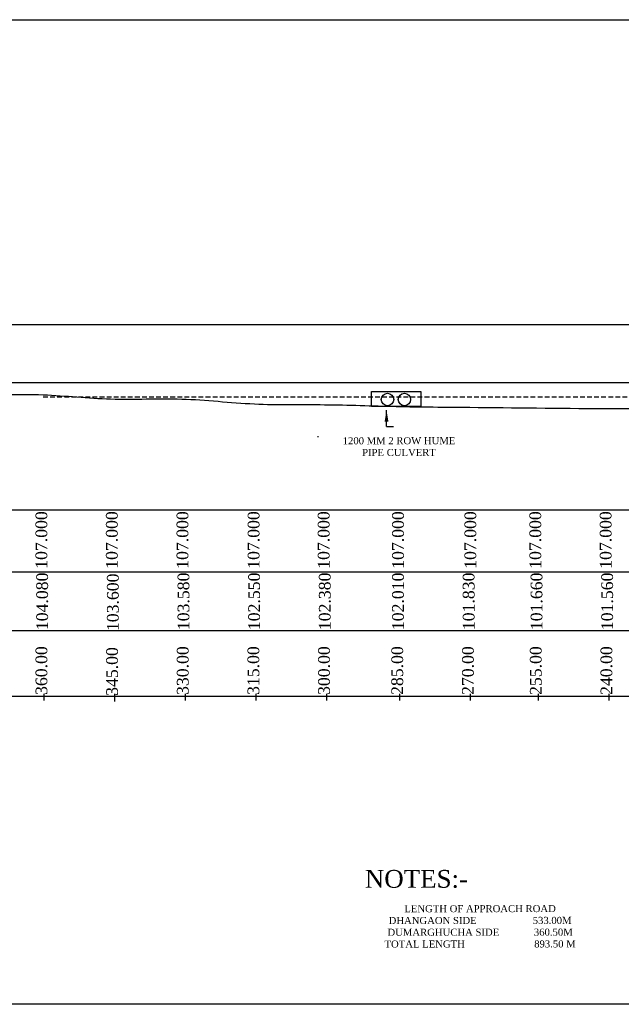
# Model space of a CAD drawing. Header units: millimetres. Extents: x -27872795 to 29991973, y -11755161 to 541449.
# Tile 5 of 37: x -27633214 to -27505486, y -10964658 to -10755452. Entities that reach past the tile are written whole.
import ezdxf

# ---------------------------------------------------------------- set-up
doc = ezdxf.new("R2010")
doc.units = ezdxf.units.MM
doc.header["$MEASUREMENT"] = 0
doc.linetypes.add('DASED', pattern=[0.375, 0.25, -0.125])
doc.styles.get("Standard").update_dxf_attribs({"font": 'times.ttf'})

msp = doc.modelspace()

# ---------------------------------------------------------------- linework, layer by layer
at = {"color": 7, "lineweight": 25, "ltscale": 2000}
for p, q in [((-27839849.7, -10820237), (-26839266.2, -10820237)), ((-27373396.5, -10832633.7), (-27839861.5, -10832633.7)), ((-27569871.7, -10844139.2), (-27569871.7, -10843964.2))]:
    msp.add_line(p, q, dxfattribs=at)
at = {"color": 7, "linetype": 'DASED', "lineweight": 25, "ltscale": 4000}
msp.add_line((-27628237, -10835583.7), (-26905327.3, -10835583.7), dxfattribs=at)
at = {"color": 7, "lineweight": 25, "ltscale": 2}
for q in [(-27555331.3, -10838432.4), (-27553879.3, -10841922.3)]:
    msp.add_line((-27555331.3, -10841922.3), q, dxfattribs=at)
at = {"color": 7, "lineweight": 30}
for p, q in [((-26828348.7, -10859633.7), (-27861665.4, -10859633.7)), ((-27861665.4, -10899202.5), (-27282984.2, -10899202.5))]:
    msp.add_line(p, q, dxfattribs=at)
at = {"color": 7}
for p, q in [((-27861665.4, -10872789.2), (-26828348.7, -10872789.2)), ((-27628029.7, -10900087.3), (-27628029.7, -10898717.8)), ((-27628029.7, -10900087.3), (-27628029.7, -10898717.8)), ((-27628029.7, -10900087.3), (-27628029.7, -10898717.8)), ((-27613029.7, -10900087.3), (-27613029.7, -10898717.8)), ((-27613029.7, -10900287.3), (-27613029.7, -10898917.8)), ((-27613029.7, -10900287.3), (-27613029.7, -10898917.8)), ((-27613029.7, -10900287.3), (-27613029.7, -10898917.8)), ((-27598029.7, -10900087.3), (-27598029.7, -10898717.8)), ((-27598029.7, -10900087.3), (-27598029.7, -10898717.8)), ((-27598029.7, -10900087.3), (-27598029.7, -10898717.8)), ((-27583029.7, -10900087.3), (-27583029.7, -10898717.8)), ((-27583029.7, -10900087.3), (-27583029.7, -10898717.8)), ((-27583029.7, -10900087.3), (-27583029.7, -10898717.8)), ((-27568029.7, -10900087.3), (-27568029.7, -10898717.8)), ((-27568029.7, -10900087.3), (-27568029.7, -10898717.8)), ((-27568029.7, -10900087.3), (-27568029.7, -10898717.8)), ((-27552482.2, -10900087.3), (-27552482.2, -10898717.8)), ((-27552482.2, -10900087.3), (-27552482.2, -10898717.8)), ((-27552482.2, -10900087.3), (-27552482.2, -10898717.8)), ((-27537482.2, -10900087.3), (-27537482.2, -10898717.8)), ((-27537482.2, -10900087.3), (-27537482.2, -10898717.8)), ((-27537482.2, -10900087.3), (-27537482.2, -10898717.8)), ((-27523071.2, -10900087.3), (-27523071.2, -10898717.8)), ((-27523071.2, -10900087.3), (-27523071.2, -10898717.8)), ((-27523071.2, -10900087.3), (-27523071.2, -10898717.8)), ((-27508071.2, -10900087.3), (-27508071.2, -10898717.8)), ((-27508071.2, -10900087.3), (-27508071.2, -10898717.8))]:
    msp.add_line(p, q, dxfattribs=at)
at = {"color": 7, "lineweight": 25, "ltscale": 2000}
for points in [[(-27872795, -10755451.5), (-26821271, -10755451.5), (-26821271, -10964658.5), (-27872795, -10964658.5)], [(-27558512, -10834442), (-27548073, -10834442), (-27548073, -10837623.7), (-27558512, -10837623.7)]]:
    msp.add_lwpolyline(points, close=True, dxfattribs=at)
at = {"color": 7, "lineweight": 30}
msp.add_lwpolyline([(-27861665.4, -10885252.9), (-27314794.5, -10885252.9), (-27304794.5, -10885252.9), (-27294794.5, -10885252.9), (-27284794.5, -10885252.9), (-26828348.7, -10885252.9)], dxfattribs=at)
at = {"color": 7, "lineweight": 25, "ltscale": 2000}
for centre in [(-27555126, -10836143), (-27551533.5, -10836143)]:
    msp.add_circle(centre, 1320.3, dxfattribs=at)
at = {"color": 7, "lineweight": 30, "ltscale": 2000}
msp.add_open_spline([(-27839861.5, -10833013.7), (-27834658.5, -10833223.8), (-27824147.1, -10833648.2), (-27809526.3, -10834066.4), (-27794110.8, -10833801.2), (-27779408, -10834695), (-27763610.7, -10835916.6), (-27748901.2, -10834900.6), (-27733499.2, -10835988.4), (-27718728.9, -10833577.6), (-27703519, -10834000.5), (-27688747.6, -10834591.3), (-27668559.2, -10833966.9), (-27648510.8, -10835554.7), (-27628531.2, -10834762.8), (-27613678.7, -10836461.7), (-27598681.1, -10835602.6), (-27583592.1, -10837438.4), (-27568385.3, -10837094.2), (-27553152, -10837724.1), (-27533280.3, -10837795.4), (-27513925, -10838119.2), (-27493428.5, -10838064.5), (-27481045.1, -10838076.2), (-27447050.9, -10838071.3), (-27510941.5, -10838079.8), (-27476625.7, -10838063.5), (-27464504.2, -10838111), (-27448262.5, -10838694.2), (-27436432.9, -10838187.8), (-27403479.5, -10838357.3), (-27464982.2, -10838271.9), (-27432187.6, -10838316), (-27419712.9, -10838210.9), (-27403645.4, -10838624.8), (-27388439.4, -10838476.4), (-27368943.9, -10838975.3), (-27349058, -10839396.4), (-27329357.9, -10839556.7), (-27314162.2, -10839532.4), (-27304389.9, -10839521), (-27299429, -10839512.1)], degree=3, knots=[0, 0, 0, 0, 15622.02644505, 31560.36984235, 43873.86984235, 61852.43225012, 75737.11287302, 91338.99740662, 105993.87086223, 121868.72421589, 135958.72421589, 151539.8594762, 166231.77127317, 196499.70869877, 211762.70869877, 226108.22514991, 241213.73839012, 256668.59912226, 271565.56914975, 286774.07058809, 302442.10457453, 330980.8818127, 345936.8818127, 361312.8818127, 376408.8818127, 406880.8818127, 422256.8818127, 437353.44155325, 452074.70590112, 466694.861244, 481412.861244, 510749.361244, 525367.861244, 540085.861244, 556384.12839883, 571198.15877547, 586299.44356352, 614694.20776929, 630949.29059521, 645387.29059521, 660278.67971062, 660278.67971062, 660278.67971062, 660278.67971062], dxfattribs=at)
at = {"color": 7, "lineweight": 25}
msp.add_solid([(-27555731.3, -10840832.4), (-27554931.3, -10840832.4), (-27555331.3, -10838432.4)], dxfattribs=at)

# ---------------------------------------------------------------- texts
at = {"color": 7}
msp.add_text('NOTES:-', height=3782.71, dxfattribs=at).set_placement((-27559931.5, -10939891.5))
at = {"color": 7, "lineweight": 25, "char_height": 1500, "attachment_point": 2, "rotation": 0.054116}
for s, insert, width in [('1200 MM 2 ROW HUME PIPE CULVERT', (-27552682.1, -10844156.8), 27650.703), ('LENGTH OF APPROACH ROAD \\PDHANGAON SIDE                     533.00M\\PDUMARGHUCHA SIDE             360.50M\\PTOTAL LENGTH                          893.50 M', (-27535471.2, -10943585.5), 46368.453)]:
    msp.add_mtext(s, dxfattribs=dict(at, insert=insert, width=width))
at = {"color": 7, "char_height": 2490.67, "width": 9755.966, "attachment_point": 2, "rotation": 90}
for s, insert in [('107.000', (-27629857.9, -10866003.8)), ('107.000', (-27614903.4, -10866003.8)), ('107.000', (-27599902.4, -10866003.8)), ('107.000', (-27584800.9, -10866003.8)), ('107.000', (-27569923.9, -10866003.8)), ('107.000', (-27554137.9, -10866003.8)), ('107.000', (-27538778.4, -10866003.8)), ('107.000', (-27524983.4, -10866003.8)), ('107.000', (-27510050.9, -10866003.8)), ('104.080', (-27629689.4, -10879039.2)), ('103.600', (-27614689.4, -10879239.2)), ('103.580', (-27599689.4, -10879039.2)), ('102.550', (-27584689.4, -10879039.2)), ('102.380', (-27569689.4, -10879039.2)), ('102.010', (-27554141.9, -10879039.2)), ('101.830', (-27539141.9, -10879039.2)), ('101.660', (-27524730.9, -10879039.2)), ('101.560', (-27509730.9, -10879039.2)), ('360.00', (-27629848.4, -10893749)), ('345.00', (-27614848.4, -10893949.1)), ('330.00', (-27599848.4, -10893749)), ('315.00', (-27584848.4, -10893749)), ('300.00', (-27569848.4, -10893749)), ('285.00', (-27554300.9, -10893749)), ('270.00', (-27539300.9, -10893749)), ('255.00', (-27524889.9, -10893749)), ('240.00', (-27509889.9, -10893749))]:
    msp.add_mtext(s, dxfattribs=dict(at, insert=insert))

doc.saveas('drawing.dxf')
